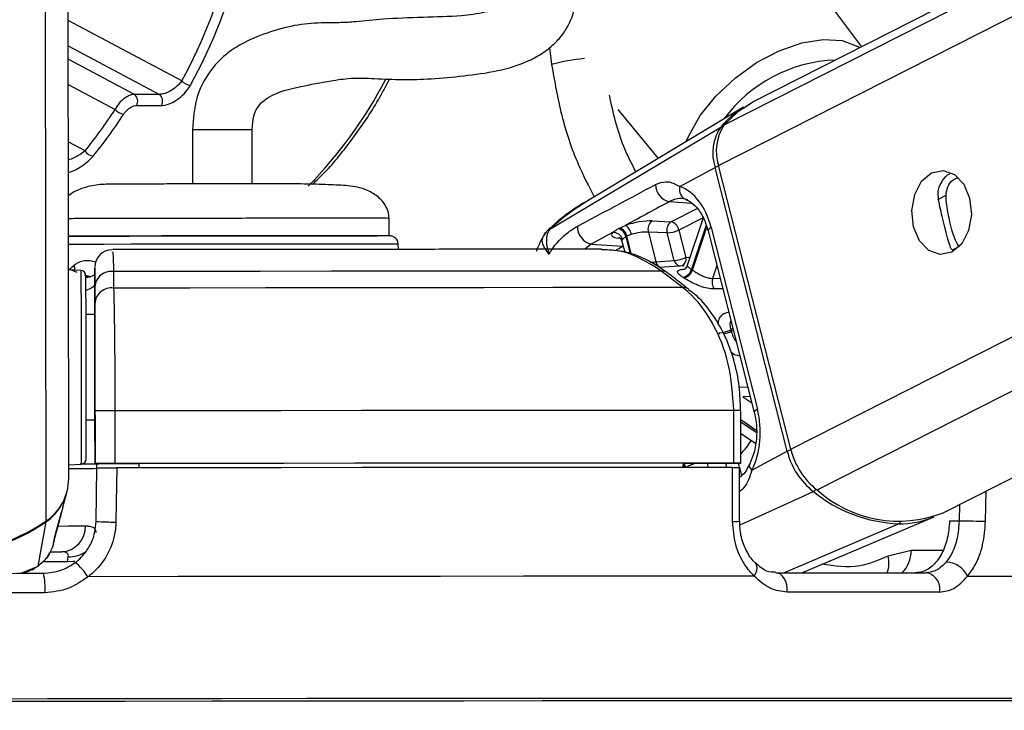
# Model space of a CAD drawing. Header units: millimetres. Extents: x 20 to 19939, y 40 to 15016.
# Tile 48 of 106: x 9518 to 9630, y 6032 to 6111. Entities that reach past the tile are written whole.
import ezdxf

# ---------------------------------------------------------------- set-up
doc = ezdxf.new("R2010")
doc.units = ezdxf.units.MM
doc.header["$LTSCALE"] = 2
doc.layers.add('COMPONENT_GEOMETRY', color=7, linetype='Continuous')
doc.styles.add('SLDTEXTSTYLE0', font='TXT', dxfattribs={"width": 0.75})
doc.dimstyles.new('SLDDIMSTYLE1', dxfattribs={"dimtxt": 100, "dimasz": 6.604, "dimexe": 0, "dimexo": 0.0625, "dimgap": 25, "dimtad": 0, "dimtih": 1, "dimtoh": 1, "dimdec": 0, "dimrnd": 1e-09, "dimzin": 12, "dimdsep": 46, "dimtxsty": 'SLDTEXTSTYLE0', "dimsah": 1, "dimcen": 0.09, "dimadec": 0, "dimazin": 3, "dimtfac": 1, "dimtdec": 0, "dimtofl": 0, "dimtmove": 0, "dimatfit": 3, "dimfxl": 1, "dimfrac": 2, "dimtolj": 1, "dimtzin": 12, "dimarcsym": 0})

# ---------------------------------------------------------------- blocks, each defined once
blk = doc.blocks.new('_D_4')
at = {"layer": 'COMPONENT_GEOMETRY', "color": 7}
for p, q in [((10095.94, 6224.41), (10095.94, 4129.76)), ((9895.88, 4109.45), (9865.41, 4109.45)), ((9865.41, 4109.45), (9865.41, 3950.7)), ((10296.01, 4109.45), (10326.48, 4109.45)), ((10326.48, 4109.45), (10326.48, 3950.7)), ((9865.41, 3950.7), (9895.88, 3950.7)), ((10326.48, 3950.7), (10296.01, 3950.7)), ((10095.94, 1706.44), (10095.94, 3801.08)), ((7098.83, 1706.44), (10102.29, 1706.44))]:
    blk.add_line(p, q, dxfattribs=at)
for points in [[(10095.94, 6224.41), (10094.93, 6217.81), (10096.96, 6217.81)], [(10095.94, 1706.44), (10096.96, 1713.04), (10094.93, 1713.04)]]:
    blk.add_solid(points, dxfattribs=at)
at = {"layer": 'COMPONENT_GEOMETRY', "color": 7, "char_height": 100, "attachment_point": 1, "style": 'SLDTEXTSTYLE0'}
for s, insert in [('7\'4.94"', (9895.88, 4079.61)), ('2259mm', (9823.17, 3929.99))]:
    blk.add_mtext(s, dxfattribs=dict(at, insert=insert))

msp = doc.modelspace()

# ---------------------------------------------------------------- linework, layer by layer
at = {"color": 8, "linetype": 'Continuous', "lineweight": 25}
for p, q in [((9597.69, 6094.17), (9854, 6224.41)), ((9598.33, 6098.8), (9845.52, 6224.41)), ((9605.9, 6061.84), (9925.83, 6224.41)), ((9608.9, 6057.21), (9937.94, 6224.41)), ((9521.11, 6053.68), (9520.91, 6199.77)), ((9536.54, 6103.82), (9523.6, 6110.71)), ((9523.61, 6107.81), (9534, 6102.29)), ((9578.41, 6107.62), (9578.67, 6105.7)), ((9531.17, 6102.29), (9523.61, 6106.31)), ((9523.61, 6103.42), (9528.96, 6100.57)), ((9525.53, 6095.86), (9523.62, 6096.87)), ((9622.66, 6090.32), (9623.59, 6090.79)), ((9592.08, 6090.07), (9594.6, 6089.9)), ((9592.26, 6087.77), (9595.26, 6089.29)), ((9595.92, 6088.23), (9593.17, 6086.83)), ((9578.51, 6086.95), (9578.46, 6086.94)), ((9596.27, 6087.38), (9594.59, 6082.35)), ((9594.71, 6082.27), (9596.34, 6087.17)), ((9586.48, 6085.89), (9586.27, 6085.91)), ((9587.13, 6086.05), (9587.63, 6084.08)), ((9587.78, 6084.03), (9587.25, 6086.11)), ((9583.19, 6085.23), (9582.47, 6084.64)), ((9586.78, 6084.99), (9586.81, 6085)), ((9586.82, 6084.98), (9586.78, 6084.99)), ((9624.31, 6084.56), (9625.07, 6084.95)), ((9597.49, 6082.79), (9597, 6081.32)), ((9526.02, 6081.48), (9525.52, 6081.66)), ((9597, 6081.32), (9597.86, 6081.34)), ((9599.32, 6075.59), (9599.08, 6075.46)), ((9599.13, 6075.29), (9599.37, 6075.41)), ((9600.04, 6068.93), (9601.01, 6068.96)), ((9601.29, 6067.85), (9600.44, 6067.82)), ((9600.44, 6067.82), (9601.47, 6067.13)), ((9601.98, 6064), (9600.21, 6065.18)), ((9600.21, 6064.97), (9601.98, 6063.79)), ((9596.38, 6060.27), (9596.5, 6059.78)), ((9598.62, 6059.78), (9598.5, 6060.27)), ((9599.92, 6060.28), (9600.04, 6059.79)), ((9600.05, 6059.76), (9600.29, 6058.82)), ((9600.13, 6053.22), (9608.49, 6057.02)), ((9628.09, 6053.61), (9628.17, 6057.1)), ((9625.13, 6055.56), (9625.08, 6053.67)), ((9605.1, 6047.78), (9618.19, 6053.35)), ((9623.23, 6050.32), (9619.61, 6050.31)), ((9523.55, 6049.02), (9520.75, 6049.02)), ((9518.27, 6047.71), (9520.18, 6048.54)), ((9519.51, 6048.19), (9520.18, 6048.54)), ((9610.39, 6033.46), (9609.62, 6033.46)), ((9611.59, 6033.46), (9610.39, 6033.46))]:
    msp.add_line(p, q, dxfattribs=at)
at = {"color": 7, "linetype": 'Continuous', "lineweight": 25}
for p, q in [((9843.62, 6224.41), (9601.53, 6101.39)), ((9623.27, 6054.61), (9957.42, 6224.41)), ((9523.67, 6058.5), (9523.46, 6214.93)), ((9613.99, 6107.72), (9599.32, 6127.31)), ((9534, 6102.29), (9531.17, 6102.29)), ((9531.39, 6101.02), (9534.22, 6101.02)), ((9600.54, 6100.82), (9583.1, 6090.36)), ((9586.21, 6100.57), (9590.79, 6094.98)), ((9537.77, 6098.28), (9537.78, 6092.08)), ((9544.58, 6092.14), (9544.57, 6098.29)), ((9578.46, 6086.94), (9597.93, 6098.56)), ((9593.28, 6091.79), (9597.29, 6093.95)), ((9605.51, 6061.63), (9597.29, 6093.95)), ((9605.9, 6061.84), (9597.69, 6094.17)), ((9560.16, 6086.16), (9560.16, 6088.16)), ((9595.92, 6088.22), (9594.11, 6082.79)), ((9586.41, 6087.05), (9587.1, 6087.36)), ((9590.12, 6087.86), (9592.26, 6087.77)), ((9596.85, 6087.11), (9602.11, 6066.41)), ((9585.6, 6086.54), (9583.19, 6085.23)), ((9587.74, 6086.31), (9587.25, 6086.11)), ((9589.69, 6086.58), (9590.55, 6083.2)), ((9591.84, 6086.49), (9589.69, 6086.58)), ((9592.63, 6083.37), (9591.84, 6086.49)), ((9593.17, 6086.83), (9593.97, 6083.7)), ((9596.49, 6086.75), (9601.75, 6066.04)), ((9561.24, 6084.62), (9561.21, 6085.21)), ((9583.19, 6085.23), (9586.78, 6084.99)), ((9586.67, 6085.56), (9586.99, 6084.3)), ((9524.64, 6081.97), (9523.61, 6082.41)), ((9526.64, 6082.37), (9526.64, 6080.76)), ((9590.55, 6083.2), (9592.63, 6083.37)), ((9593.75, 6082.75), (9590.91, 6082.54)), ((9525.07, 6082.22), (9523.64, 6082.29)), ((9526.14, 6081.51), (9525.63, 6081.66)), ((9525.64, 6081.51), (9526.14, 6081.51)), ((9528.78, 6082.1), (9528.78, 6080.21)), ((9593.62, 6080.26), (9591.16, 6082.15)), ((9526.64, 6080.76), (9526.65, 6077.19)), ((9526.64, 6078.46), (9526.64, 6080.35)), ((9526.65, 6077.19), (9525.65, 6077.19)), ((9526.65, 6077.19), (9526.65, 6077.19)), ((9526.65, 6071.31), (9526.67, 6060.2)), ((9526.67, 6060.22), (9526.66, 6066.22)), ((9528.93, 6066.22), (9528.94, 6060.22)), ((9599.43, 6060.28), (9599.42, 6066.28)), ((9600.22, 6060.28), (9600.21, 6066.28)), ((9525.66, 6065.19), (9526.66, 6065.19)), ((9526.67, 6060.18), (9526.66, 6065.19)), ((9526.66, 6065.19), (9526.67, 6060.17)), ((9600.21, 6063.66), (9601.89, 6062.54)), ((9601.49, 6059.47), (9605.51, 6061.63)), ((9523.67, 6060.08), (9525.1, 6060.16)), ((9526.67, 6060.22), (9526.67, 6060.2)), ((9526.67, 6060.2), (9531.67, 6060.21)), ((9526.89, 6060.19), (9526.67, 6060.18)), ((9526.67, 6060.18), (9526.67, 6060.17)), ((9526.88, 6059.7), (9526.89, 6060.2)), ((9531.67, 6060.22), (9531.67, 6060.21)), ((9531.67, 6060.22), (9531.67, 6059.73)), ((9531.67, 6060.21), (9531.67, 6059.73)), ((9593.64, 6060.27), (9593.63, 6059.78)), ((9593.64, 6060.26), (9599.63, 6060.28)), ((9526.78, 6053.61), (9526.88, 6059.72)), ((9594.83, 6059.77), (9593.63, 6059.77)), ((9600.07, 6053.64), (9600.05, 6059.78)), ((9523.01, 6055.24), (9523.45, 6056.92)), ((9522.07, 6051.75), (9522.85, 6054.66)), ((9523.01, 6055.24), (9522.82, 6054.56)), ((9520.18, 6048.54), (9521.09, 6053.58)), ((9607.16, 6047.78), (9622.22, 6054.14)), ((9625.08, 6053.67), (9623.99, 6053.67)), ((9521.93, 6051.09), (9522.03, 6051.47)), ((9522.01, 6051.57), (9522.07, 6051.75)), ((9522.09, 6051.82), (9522.11, 6051.87)), ((9521.53, 6050.16), (9522.87, 6050.16)), ((9619.61, 6050.31), (9616.98, 6049.67)), ((9523.55, 6049.02), (9523.62, 6049.61)), ((9518.47, 6047.69), (9519.52, 6048.16)), ((9519.54, 6048.12), (9519.91, 6048.4))]:
    msp.add_line(p, q, dxfattribs=at)
at = {"color": 8, "linetype": 'Continuous', "lineweight": 25, "flags": 128}
for points in [[(9594, 6096.9), (9594.28, 6097.56), (9595.59, 6099.86), (9597.38, 6102.09), (9599.56, 6104.14), (9602, 6105.9), (9604.58, 6107.26), (9607.17, 6108.16), (9609.61, 6108.55), (9611.77, 6108.41), (9613.55, 6107.74), (9613.76, 6107.61)], [(9537.77, 6098.28), (9537.79, 6098.28), (9538.19, 6098.28), (9539.04, 6098.29), (9540.22, 6098.29), (9541.54, 6098.29), (9542.81, 6098.29), (9543.82, 6098.29), (9544.44, 6098.29), (9544.55, 6098.29)], [(9596.85, 6087.11), (9596.69, 6087.01), (9596.57, 6086.92), (9596.5, 6086.83), (9596.49, 6086.76), (9596.49, 6086.75)], [(9555.34, 6085.22), (9552.4, 6085.22), (9549.06, 6085.22), (9545.42, 6085.22), (9541.64, 6085.21), (9537.84, 6085.21), (9534.16, 6085.2), (9530.73, 6085.2), (9527.68, 6085.19), (9525.11, 6085.18), (9523.6, 6085.18)], [(9561.21, 6085.21), (9561.21, 6085.21), (9560.75, 6085.22), (9559.59, 6085.22), (9557.77, 6085.22), (9555.34, 6085.22)], [(9586.07, 6084.58), (9586.33, 6084.74), (9586.78, 6084.99)], [(9593.97, 6083.7), (9594.29, 6083.74), (9594.44, 6083.75)], [(9524.37, 6082.26), (9524.37, 6082.3), (9524.34, 6082.86)], [(9525.07, 6082.22), (9525.07, 6082.2), (9525.07, 6081.67), (9525.07, 6080.43), (9525.08, 6078.56), (9525.08, 6076.18), (9525.08, 6073.46)], [(9525.08, 6073.46), (9525.09, 6070.59), (9525.09, 6067.76), (9525.09, 6065.17), (9525.1, 6062.98), (9525.1, 6061.35), (9525.1, 6060.4), (9525.1, 6060.16)], [(9602.11, 6066.41), (9601.95, 6066.31), (9601.83, 6066.22), (9601.76, 6066.13), (9601.75, 6066.05), (9601.75, 6066.04)], [(9601.49, 6059.47), (9601.35, 6059.65), (9601.26, 6059.82), (9601.21, 6059.98), (9601.22, 6060.13), (9601.24, 6060.2)], [(9521.07, 6053.65), (9521.08, 6053.61), (9521.09, 6053.58)], [(9522.49, 6053.1), (9523.58, 6053.11), (9524.69, 6053.11), (9525.57, 6053.11)], [(9524.38, 6049.07), (9524.16, 6049.04), (9523.55, 6049.02)], [(9601.75, 6047.38), (9601.92, 6047.71), (9602.03, 6048.02), (9602.08, 6048.31), (9602.06, 6048.56), (9601.97, 6048.77), (9601.9, 6048.85)]]:
    msp.add_lwpolyline(points, dxfattribs=at)
at = {"color": 7, "linetype": 'Continuous', "lineweight": 25, "flags": 128}
for points in [[(9598.33, 6098.8), (9599.94, 6100.38), (9601.53, 6101.39)], [(9621.94, 6093.34), (9623.25, 6093.62), (9624.54, 6093.17), (9625.6, 6092.05), (9626.28, 6090.45), (9626.48, 6088.6), (9626.16, 6086.78), (9625.37, 6085.27), (9624.24, 6084.31), (9622.93, 6084.03), (9621.64, 6084.48), (9620.58, 6085.6), (9619.9, 6087.2), (9619.7, 6089.05), (9620.02, 6090.87), (9620.81, 6092.38), (9621.94, 6093.34)], [(9537.15, 6092.13), (9537.22, 6092.13), (9537.76, 6092.13)], [(9544.56, 6092.14), (9545.06, 6092.14), (9545.15, 6092.14)], [(9586.29, 6086.99), (9586.32, 6087), (9586.41, 6087.05)], [(9523.6, 6086.12), (9525.32, 6086.13), (9527.69, 6086.13), (9530.58, 6086.14), (9533.87, 6086.15), (9537.44, 6086.15), (9541.16, 6086.16), (9544.88, 6086.16), (9548.45, 6086.17), (9551.75, 6086.17), (9554.63, 6086.17)], [(9525.57, 6086.13), (9523.75, 6086.12), (9523.6, 6086.12)], [(9560.16, 6086.16), (9559.86, 6086.16), (9558.85, 6086.17), (9557.16, 6086.17), (9554.85, 6086.17), (9552.02, 6086.17), (9548.77, 6086.17), (9545.22, 6086.16), (9541.53, 6086.16), (9537.81, 6086.15), (9534.23, 6086.15), (9530.91, 6086.14), (9527.99, 6086.13), (9525.57, 6086.13)], [(9554.63, 6086.17), (9557, 6086.17), (9558.76, 6086.17), (9558.84, 6086.17)], [(9587.25, 6086.11), (9587.16, 6086.07), (9587.13, 6086.05)], [(9525.65, 6073.34), (9525.65, 6075.91), (9525.65, 6078.16), (9525.64, 6079.93), (9525.64, 6081.11), (9525.64, 6081.61), (9525.64, 6081.62)], [(9591.16, 6082.15), (9584.17, 6082.15), (9576.89, 6082.15), (9569.35, 6082.14), (9561.57, 6082.14), (9553.6, 6082.13), (9545.46, 6082.12), (9537.17, 6082.11), (9528.78, 6082.1)], [(9593.62, 6080.26), (9586.36, 6080.26), (9578.8, 6080.26), (9570.97, 6080.25), (9562.89, 6080.24), (9554.6, 6080.24), (9546.13, 6080.23), (9537.51, 6080.22), (9528.78, 6080.21)], [(9525.65, 6077.19), (9525.65, 6077.52), (9525.65, 6077.79)], [(9526.65, 6077.19), (9526.65, 6077.08), (9526.65, 6076.75), (9526.65, 6076.21), (9526.65, 6075.48), (9526.65, 6074.59), (9526.65, 6073.57), (9526.65, 6072.46), (9526.65, 6071.31)], [(9525.67, 6060.76), (9525.67, 6060.98), (9525.67, 6061.89), (9525.67, 6063.43), (9525.66, 6065.49), (9525.66, 6067.95), (9525.66, 6070.63), (9525.65, 6073.34)], [(9599.42, 6066.28), (9591.56, 6066.28), (9583.36, 6066.27), (9574.85, 6066.27), (9566.06, 6066.26), (9557.04, 6066.25), (9547.82, 6066.24), (9538.44, 6066.23), (9528.93, 6066.22)], [(9525.66, 6064.59), (9525.66, 6064.73), (9525.66, 6065.19)], [(9527.1, 6060.16), (9526.37, 6060.16), (9524.97, 6060.15)], [(9599.43, 6060.28), (9591.57, 6060.28), (9583.37, 6060.27), (9574.86, 6060.27), (9566.07, 6060.26), (9557.05, 6060.25), (9547.83, 6060.24), (9538.45, 6060.23), (9528.94, 6060.22)], [(9593.64, 6060.27), (9586.64, 6060.27), (9579.38, 6060.26), (9571.88, 6060.26), (9564.16, 6060.25), (9556.25, 6060.25), (9548.18, 6060.24), (9539.98, 6060.23), (9531.67, 6060.22)], [(9599.63, 6060.28), (9599.9, 6060.28), (9600.09, 6060.28), (9600.2, 6060.28), (9600.21, 6060.28), (9600.14, 6060.28), (9599.98, 6060.28), (9599.74, 6060.28), (9599.43, 6060.28)], [(9529.15, 6059.72), (9529.09, 6055.73), (9529.05, 6053.55)], [(9599.26, 6059.78), (9591.44, 6059.78), (9583.27, 6059.77), (9574.81, 6059.77), (9566.07, 6059.76), (9557.1, 6059.75), (9547.93, 6059.74), (9538.6, 6059.74), (9529.15, 6059.72)], [(9599.28, 6053.61), (9599.27, 6057.6), (9599.26, 6059.78)], [(9628.09, 6053.61), (9627.8, 6053.61), (9627.45, 6053.62), (9627.05, 6053.63), (9626.63, 6053.64), (9626.21, 6053.65), (9625.8, 6053.66), (9625.42, 6053.66), (9625.08, 6053.67)], [(9496.58, 6047.68), (9499.6, 6047.68), (9502.63, 6047.69), (9505.66, 6047.69), (9508.69, 6047.7), (9511.72, 6047.7), (9514.74, 6047.7), (9517.77, 6047.71), (9520.79, 6047.71)], [(9605.49, 6045.56), (9605.49, 6045.98), (9605.44, 6046.39), (9605.33, 6046.78), (9605.17, 6047.12), (9604.96, 6047.4), (9604.73, 6047.6), (9604.47, 6047.73), (9604.2, 6047.78)], [(9604.2, 6047.78), (9606.49, 6047.78), (9608.74, 6047.78), (9610.95, 6047.78), (9613.11, 6047.78), (9615.23, 6047.78), (9617.31, 6047.78), (9619.34, 6047.78), (9621.32, 6047.78)], [(9601.75, 6047.38), (9593.39, 6047.38), (9584.61, 6047.37), (9575.47, 6047.37), (9566.01, 6047.36), (9556.27, 6047.35), (9546.3, 6047.34), (9536.15, 6047.33), (9525.87, 6047.32)], [(9626.05, 6047.38), (9632.22, 6047.38), (9637.8, 6047.37), (9642.76, 6047.37), (9647.07, 6047.36), (9650.71, 6047.35), (9653.67, 6047.34), (9655.93, 6047.33), (9657.48, 6047.32)], [(9520.96, 6045.5), (9517.89, 6045.49), (9514.83, 6045.49), (9511.76, 6045.49), (9508.69, 6045.48), (9505.62, 6045.48), (9502.55, 6045.47), (9499.48, 6045.47), (9496.42, 6045.46)], [(9622.84, 6045.56), (9620.83, 6045.56), (9618.77, 6045.56), (9616.67, 6045.57), (9614.52, 6045.57), (9612.33, 6045.57), (9610.09, 6045.56), (9607.81, 6045.56), (9605.49, 6045.56)], [(9609.9, 6033.17), (9602.51, 6033.17), (9594.65, 6033.17), (9586.36, 6033.16), (9577.69, 6033.16), (9568.68, 6033.15), (9559.36, 6033.15), (9549.79, 6033.14), (9540.02, 6033.13), (9530.09, 6033.12), (9520.06, 6033.1), (9509.97, 6033.09)], [(9609.77, 6033.17), (9602.39, 6033.17), (9594.54, 6033.17), (9586.27, 6033.16), (9577.61, 6033.16), (9568.6, 6033.15), (9559.3, 6033.14), (9549.74, 6033.14), (9539.98, 6033.13), (9530.07, 6033.12), (9520.05, 6033.1), (9509.97, 6033.09)], [(9609.62, 6033.46), (9603.05, 6033.46), (9595.25, 6033.45), (9587.03, 6033.45), (9578.42, 6033.45), (9569.48, 6033.44), (9560.24, 6033.43), (9550.75, 6033.43), (9541.06, 6033.42), (9531.2, 6033.41), (9521.24, 6033.39), (9511.22, 6033.38)], [(9650.83, 6033.07), (9651.36, 6033.08), (9651.63, 6033.09), (9651.18, 6033.1), (9650.03, 6033.12), (9648.17, 6033.13), (9645.61, 6033.14), (9642.38, 6033.14), (9638.48, 6033.15), (9633.93, 6033.16), (9628.76, 6033.16), (9622.99, 6033.17), (9616.65, 6033.17), (9609.77, 6033.17)], [(9650.83, 6033.07), (9651.54, 6033.08), (9651.81, 6033.09), (9651.36, 6033.1), (9650.21, 6033.12), (9648.34, 6033.13), (9645.79, 6033.14), (9642.55, 6033.15), (9638.64, 6033.15), (9634.09, 6033.16), (9628.91, 6033.16), (9623.13, 6033.17), (9616.78, 6033.17), (9609.9, 6033.17)], [(9651.13, 6033.35), (9651.44, 6033.35), (9652.32, 6033.37), (9652.49, 6033.38), (9651.97, 6033.39), (9650.74, 6033.41), (9648.83, 6033.42), (9646.23, 6033.43), (9642.96, 6033.43), (9639.04, 6033.44), (9634.48, 6033.45), (9629.31, 6033.45), (9623.56, 6033.45), (9617.24, 6033.46), (9611.59, 6033.46)]]:
    msp.add_lwpolyline(points, dxfattribs=at)
at = {"color": 8, "linetype": 'Continuous', "lineweight": 25}
for centre, radius, start, end in [((9584.65, 6082.62), 23.85, 95.405, 104.5213), ((9611.56, 6089.76), 16.44, 92.0306, 143.7569), ((9514.74, 6127.35), 50.72, 315.5708, 332.5253), ((9598.14, 6098.18), 0.431, 83.6365, 119.0785), ((9598.15, 6092.23), 1.93, 103.4895, 116.5897), ((9593.1, 6083.53), 0.885, 295.4116, 11.299), ((9591.4, 6083.38), 0.874, 191.5412, 250.64), ((9593.48, 6083.54), 0.864, 191.374, 252.5641), ((9593.73, 6079.38), 0.894, 52.2075, 97.1612), ((9597.61, 6078.58), 3.63, 280.2162, 294.8034), ((9599.69, 5976.68), 89.6, 89.6662, 90.1711), ((9592.13, 6068.74), 11, 317.2869, 327.6274), ((9606.37, 6059.9), 1.93, 103.4831, 116.5894), ((9592.39, 6059.33), 1.49, 17.2115, 32.2872), ((9592.51, 6059.38), 1.49, 14.774, 36.4977), ((9608.04, 6057.88), 0.966, 297.2187, 321.7796), ((9599.46, 6058.24), 4.64, 267.8045, 277.6029), ((9618, 6053.76), 0.448, 294.9905, 330.3959), ((9523.78, 6052.74), 3.14, 267.1193, 306.1887), ((9616.32, 6050.18), 3.29, 313.1207, 2.2314), ((9614.12, 6048.87), 2.97, 338.4816, 15.6236)]:
    msp.add_arc(centre, radius, start, end, dxfattribs=at)
at = {"color": 7, "linetype": 'Continuous', "lineweight": 25}
for centre, radius, start, end in [((9537.69, 6104.91), 1.58, 223.6923, 264.9039), ((9530.58, 6101.53), 0.957, 327.8274, 52.4335), ((9533.41, 6101.53), 0.957, 327.8274, 52.4335), ((9530.08, 6101.48), 1.44, 218.8446, 264.1402), ((9605.75, 6092.18), 10.09, 121.0956, 140.7853), ((9602.3, 6095.61), 5.28, 145.9774, 198.2732), ((9602.73, 6095.83), 5.31, 145.9774, 198.2732), ((9526.61, 6096.52), 1.27, 211.3919, 262.915), ((9592.45, 6091.97), 1.94, 178.664, 259.1503), ((9594.42, 6091.43), 1.2, 162.5548, 256.3279), ((9583.56, 6087.14), 1.94, 175.9793, 259.1336), ((9585.93, 6085.81), 1.23, 11.2423, 72.7936), ((9586.05, 6085.88), 1.23, 11.2196, 72.9929), ((9586.18, 6086.08), 1.58, 8.2174, 54.1648), ((9590.85, 6086.91), 1.21, 127.6252, 195.5108), ((9593, 6086.82), 1.21, 127.6252, 195.5108), ((9592, 6086.61), 1.19, 10.6596, 77.4241), ((9585.7, 6085.48), 1.07, 15.0517, 95.3453), ((9591.65, 6090.04), 3.55, 273.0146, 295.3833), ((9528.64, 6082.59), 2, 91.4848, 180.1281), ((9592.45, 6086.91), 3.55, 273.0146, 295.3833), ((9593.37, 6082.68), 1.27, 281.7018, 344.637), ((9590.29, 6075.77), 7.86, 55.7998, 56.8292), ((9525.04, 6081.62), 0.6, 0.077, 87.077), ((9528.55, 6080.21), 1.91, 82.9359, 175.7744), ((9591.28, 6081.26), 0.898, 53.6744, 97.2331), ((9589.68, 6075.4), 7.22, 55.7998, 56.8292), ((9593.48, 6082.63), 1.28, 281.5455, 343.8245), ((9598.3, 6080.91), 1.36, 162.6032, 215.965), ((9528.55, 6078.32), 1.91, 83.0221, 175.7783), ((9597.56, 6078.59), 3.48, 273.0863, 295.9172), ((9583.67, 6071.46), 14.55, 13.9334, 14.5785), ((9583.75, 6071.48), 15.84, 13.9334, 14.5785), ((9528.9, 5626.5), 439.72, 89.9964, 90.2922), ((9613.72, 6063.67), 8.47, 193.9798, 231.7829), ((9614.17, 6063.9), 8.52, 193.9798, 231.7829), ((9525.07, 6060.76), 0.6, 273.077, 0.077), ((9524.99, 6200.47), 140.3, 270.0599, 270.6846), ((9528.91, 5620.5), 439.72, 89.9964, 90.2922), ((9523.45, 6438.95), 379.29, 270.029, 270.5187), ((9517.83, 6058.51), 5.84, 304.0939, 359.8843), ((9618.89, 6069.89), 16.55, 231.0491, 267.5741), ((9618.19, 6067.56), 13.91, 228.1157, 291.4364), ((9517.77, 6058.44), 5.88, 304.2784, 330.8766), ((9508.65, 6071.97), 22.13, 235.9097, 304.2443), ((9508.67, 6071.79), 22.05, 270.0269, 304.2735), ((9529.12, 6096.22), 42.67, 266.8581, 269.9096), ((9618.27, 6063.63), 10.28, 269.5857, 292.6425), ((9522.72, 6053.01), 2.85, 273.1206, 1.9955), ((9520.04, 6043.59), 6.92, 32.641, 50.6928), ((9623.51, 6046.21), 2.79, 24.7146, 87.7337), ((9513.88, 6046.08), 7.1, 355.2937, 13.2798), ((9621.01, 6045.94), 1.87, 348.4917, 80.4578)]:
    msp.add_arc(centre, radius, start, end, dxfattribs=at)
for centre, major_axis, ratio, start_param, end_param in [((9504.97, 6137.51), (-0.48, 55.2), 0.718681, 4.049716, 4.665426), ((9505.53, 6137.51), (-0.48, 56), 0.718516, 4.04981, 4.66552), ((9499.32, 6137.51), (-0.48, 55.2), 0.718681, 3.851206, 3.973159), ((9499.87, 6137.51), (-0.48, 56), 0.718516, 3.8513, 3.973253), ((9592.21, 6084.61), (-0.17, 7.38), 0.672041, 5.041986, 6.032652), ((9588.36, 6086.91), (2.74, 0.59), 0.275805, 0.81783, 1.987524), ((9588.24, 6086.85), (2.74, 0.59), 0.275805, 2.80373, 3.854703), ((9588.56, 6085.97), (1.77, 0.34), 0.295802, 0.825008, 1.994702), ((9597.47, 6063.91), (-0.17, 7.38), 0.672041, 4.051321, 5.041986)]:
    msp.add_ellipse(centre, major_axis=major_axis, ratio=ratio, start_param=start_param, end_param=end_param, dxfattribs=at)
at = {"color": 8, "linetype": 'Continuous', "lineweight": 25}
msp.add_ellipse((9588.44, 6085.91), major_axis=(1.77, 0.34), ratio=0.295802, start_param=2.810908, end_param=3.159182, dxfattribs=at)
at = {"color": 7, "linetype": 'Continuous', "lineweight": 25}
for points, knots in [([(9544.57, 6098.29), (9544.6, 6098.81), (9544.64, 6099.72), (9545.28, 6101.12), (9547.01, 6102.5), (9549.81, 6103.15), (9553.04, 6103.76), (9555.88, 6104.2), (9558.75, 6104.08), (9561.78, 6103.93), (9565.02, 6104.03), (9568.55, 6104.37), (9572.43, 6104.87), (9575.51, 6105.77), (9577.72, 6106.98), (9579.1, 6108.11), (9580.14, 6109.36), (9581.21, 6111.3), (9581.79, 6114.34), (9581.04, 6118.62), (9578.84, 6123.64), (9576.56, 6127.1), (9575.27, 6129.06)], [0, 0, 0, 0, 0.022114, 0.038898, 0.072368, 0.146112, 0.207471, 0.244247, 0.286127, 0.338205, 0.395148, 0.456563, 0.515372, 0.570689, 0.597552, 0.623298, 0.646213, 0.667452, 0.719434, 0.785484, 0.878679, 1, 1, 1, 1]), ([(9570, 6124.66), (9570.75, 6123.55), (9572.2, 6121.43), (9573.78, 6118.36), (9574.62, 6116), (9574.82, 6114.49), (9574.72, 6113.66), (9574.53, 6113.26), (9574.32, 6113), (9574.07, 6112.78), (9573.7, 6112.54), (9572.71, 6112.03), (9570.89, 6111.55), (9567.94, 6111.14), (9563.89, 6111.08), (9559.68, 6110.9), (9556.73, 6110.57), (9554.51, 6110.43), (9552.18, 6110.47), (9549.36, 6110.21), (9546.22, 6109.33), (9543.59, 6108.25), (9541.38, 6106.76), (9539.53, 6104.81), (9538.03, 6101.85), (9537.86, 6099.49), (9537.77, 6098.28)], [0, 0, 0, 0, 0.081486, 0.156453, 0.209812, 0.236252, 0.25203, 0.260861, 0.264637, 0.269364, 0.275859, 0.284673, 0.321191, 0.366568, 0.438207, 0.515031, 0.575326, 0.614341, 0.653061, 0.706238, 0.760366, 0.814827, 0.849626, 0.893233, 0.94525, 1, 1, 1, 1]), ([(9536.54, 6103.82), (9536.44, 6103.68), (9536.2, 6103.37), (9535.69, 6102.93), (9535.1, 6102.57), (9534.5, 6102.33), (9534.16, 6102.3), (9534, 6102.29)], [0, 0, 0, 0, 0.174874, 0.396366, 0.604299, 0.803217, 1, 1, 1, 1]), ([(9551.45, 6092.05), (9551.91, 6092.49), (9553.55, 6094.04), (9556.07, 6097.26), (9558.55, 6100.83), (9559.79, 6103.23), (9560.2, 6104.03)], [0, 0, 0, 0, 0.135102, 0.481518, 0.828583, 1, 1, 1, 1]), ([(9534.22, 6101.02), (9534.45, 6101.04), (9534.91, 6101.09), (9535.7, 6101.45), (9536.48, 6102), (9537.13, 6102.66), (9537.42, 6103.13), (9537.55, 6103.34)], [0, 0, 0, 0, 0.199752, 0.399876, 0.607041, 0.826549, 1, 1, 1, 1]), ([(9531.17, 6102.29), (9531.01, 6102.27), (9530.69, 6102.23), (9530.16, 6101.96), (9529.65, 6101.56), (9529.23, 6101.07), (9529.04, 6100.73), (9528.96, 6100.57)], [0, 0, 0, 0, 0.20315, 0.40434, 0.608443, 0.821733, 1, 1, 1, 1]), ([(9529.93, 6100.04), (9530, 6100.13), (9530.14, 6100.33), (9530.43, 6100.6), (9530.76, 6100.83), (9531.1, 6100.99), (9531.3, 6101.01), (9531.39, 6101.02)], [0, 0, 0, 0, 0.18302, 0.400043, 0.604373, 0.802384, 1, 1, 1, 1]), ([(9622.74, 6090.23), (9622.71, 6090.64), (9622.64, 6091.45), (9623.18, 6092.5), (9623.67, 6093.12), (9624.02, 6093.24), (9624.02, 6093.24)], [0, 0, 0, 0, 0.329189, 0.657878, 0.996431, 1, 1, 1, 1]), ([(9623.59, 6090.79), (9623.63, 6091.12), (9623.72, 6091.77), (9624.24, 6092.49), (9624.72, 6092.7), (9624.91, 6092.78)], [0, 0, 0, 0, 0.375657, 0.750827, 1, 1, 1, 1]), ([(9560.16, 6088.16), (9560.13, 6088.43), (9560.08, 6088.97), (9559.72, 6089.7), (9559.23, 6090.32), (9558.44, 6090.98), (9557.36, 6091.51), (9555.88, 6091.88), (9554.33, 6091.95), (9551.63, 6092.06), (9548.81, 6092.09), (9545.91, 6092.09), (9542.89, 6092.09), (9539.84, 6092.08), (9536.88, 6092.08), (9534.1, 6092.07), (9531.59, 6092.06), (9529.4, 6092.05), (9527.96, 6092.04), (9526.78, 6092.01), (9525.12, 6091.57), (9524.13, 6091.14), (9523.66, 6090.73), (9523.6, 6090.68)], [0, 0, 0, 0, 0.016089, 0.032677, 0.050009, 0.067955, 0.104864, 0.143895, 0.226851, 0.301893, 0.370054, 0.43319, 0.494797, 0.555579, 0.615531, 0.675301, 0.736922, 0.800641, 0.866564, 0.928437, 0.959957, 0.994383, 1, 1, 1, 1]), ([(9581.63, 6087.27), (9583.13, 6088.07), (9586.08, 6089.65), (9589.05, 6091.23), (9590.51, 6092.02)], [0, 0, 0, 0, 0.506743, 1, 1, 1, 1]), ([(9590.51, 6092.02), (9590.91, 6092.17), (9591.43, 6092.37), (9592.33, 6092.29), (9592.87, 6092.01), (9593.28, 6091.79)], [0, 0, 0, 0, 0.417867, 0.554004, 1, 1, 1, 1]), ([(9583.1, 6090.36), (9582.3, 6089.85), (9580.67, 6088.83), (9579.21, 6087.58), (9578.46, 6086.94)], [0, 0, 0, 0, 0.489568, 1, 1, 1, 1]), ([(9582.93, 6090.26), (9582.85, 6090.21), (9581.44, 6089.46), (9579.92, 6088.36), (9578.65, 6087.16), (9578.47, 6086.99)], [0, 0, 0, 0, 0.046477, 0.870439, 1, 1, 1, 1]), ([(9594.14, 6090.27), (9593.84, 6090.35), (9593.14, 6090.54), (9592.47, 6090.24), (9592.08, 6090.07)], [0, 0, 0, 0, 0.4297736, 1, 1, 1, 1]), ([(9593.93, 6090.31), (9594.07, 6090.25), (9594.49, 6090.08), (9595.27, 6089.4), (9596.04, 6088.2), (9596.35, 6087.18), (9596.49, 6086.75)], [0, 0, 0, 0, 0.151549, 0.446649, 0.762748, 1, 1, 1, 1]), ([(9624.11, 6084.82), (9624.03, 6085.08), (9623.85, 6085.61), (9623.53, 6086.79), (9623.22, 6088.05), (9622.95, 6089.22), (9622.81, 6089.9), (9622.74, 6090.23)], [0, 0, 0, 0, 0.222076, 0.445772, 0.640142, 0.821651, 1, 1, 1, 1]), ([(9625.07, 6084.95), (9624.94, 6085.16), (9624.68, 6085.55), (9624.34, 6086.56), (9624.03, 6087.69), (9623.79, 6088.87), (9623.62, 6089.92), (9623.6, 6090.52), (9623.59, 6090.79)], [0, 0, 0, 0, 0.204636, 0.376335, 0.548834, 0.703363, 0.864285, 1, 1, 1, 1]), ([(9592.08, 6090.07), (9590.49, 6089.2), (9588.83, 6088.3), (9587.17, 6087.4), (9587.1, 6087.36)], [0, 0, 0, 0, 0.961066, 1, 1, 1, 1]), ([(9578.45, 6087.02), (9578.39, 6086.97), (9578.26, 6086.85), (9578.09, 6086.63), (9577.95, 6086.44), (9577.83, 6086.28), (9577.76, 6086.16), (9577.71, 6086.1), (9577.69, 6086.06), (9577.68, 6086.04), (9577.68, 6086.04), (9577.67, 6086.03), (9577.67, 6086.03), (9577.67, 6086.03), (9577.67, 6086.03), (9577.67, 6086.03), (9577.67, 6086.03), (9577.67, 6086.03)], [0, 0, 0, 0, 0.21112, 0.448468, 0.620126, 0.788973, 0.892849, 0.946747, 0.973542, 0.986799, 0.993378, 0.997097, 0.998909, 0.99956, 0.999803, 0.999906, 1, 1, 1, 1]), ([(9578.46, 6086.94), (9578.35, 6086.75), (9578.12, 6086.36), (9578.04, 6085.61), (9578.14, 6084.85), (9578.32, 6084.35), (9578.4, 6084.13)], [0, 0, 0, 0, 0.261822, 0.541742, 0.790389, 1, 1, 1, 1]), ([(9578.4, 6084.12), (9578.47, 6084.24), (9579.07, 6085.22), (9580.21, 6086.42), (9581.28, 6087.06), (9581.63, 6087.27)], [0, 0, 0, 0, 0.082284, 0.700826, 1, 1, 1, 1]), ([(9585.6, 6086.54), (9585.65, 6086.58), (9585.83, 6086.73), (9586.1, 6086.88), (9586.29, 6086.99)], [0, 0, 0, 0, 0.27439, 1, 1, 1, 1]), ([(9561.19, 6085.27), (9561.18, 6085.36), (9561.16, 6085.55), (9561.01, 6085.78), (9560.83, 6085.95), (9560.66, 6086.06), (9560.51, 6086.12), (9560.4, 6086.14), (9560.34, 6086.15), (9560.3, 6086.16), (9560.26, 6086.16), (9560.22, 6086.16), (9560.12, 6086.16), (9559.79, 6086.17), (9559.08, 6086.17), (9558.77, 6086.17)], [0, 0, 0, 0, 0.031824, 0.066302, 0.095079, 0.119353, 0.139051, 0.152864, 0.161566, 0.17032, 0.183894, 0.213452, 0.320439, 0.712254, 1, 1, 1, 1]), ([(9577.95, 6086.54), (9577.61, 6085.95), (9577.23, 6085.26), (9576.95, 6084.5), (9576.91, 6084.39)], [0, 0, 0, 0, 0.861349, 1, 1, 1, 1]), ([(9586.35, 6086), (9586.35, 6086), (9586.33, 6086.01), (9586.43, 6085.95), (9586.6, 6085.79), (9586.64, 6085.62), (9586.65, 6085.55)], [0, 0, 0, 0, 0.095114, 0.394562, 0.775195, 1, 1, 1, 1]), ([(9587.13, 6086.05), (9587.01, 6085.98), (9586.84, 6085.88), (9586.76, 6085.78), (9586.73, 6085.75)], [0, 0, 0, 0, 0.718824, 1, 1, 1, 1]), ([(9584.36, 6084.64), (9583.53, 6084.64), (9580.27, 6084.63), (9574.31, 6084.63), (9566.4, 6084.63), (9558.2, 6084.62), (9549.75, 6084.61), (9541.1, 6084.61), (9534.04, 6084.6), (9529.85, 6084.59), (9528.64, 6084.59)], [0, 0, 0, 0, 0.050579, 0.198705, 0.346847, 0.494983, 0.643115, 0.791244, 0.93937, 1, 1, 1, 1]), ([(9591.81, 6081.98), (9591.02, 6082.52), (9589.43, 6083.59), (9586.9, 6084.48), (9585.19, 6084.56), (9584.39, 6084.6)], [0, 0, 0, 0, 0.346059, 0.69386, 1, 1, 1, 1]), ([(9624.31, 6084.56), (9624.26, 6084.6), (9624.16, 6084.67), (9624.13, 6084.77), (9624.11, 6084.82)], [0, 0, 0, 0, 0.572681, 1, 1, 1, 1]), ([(9526.64, 6080.35), (9526.64, 6081.15), (9526.64, 6082.79), (9526.64, 6082.51), (9526.64, 6082.37)], [0, 0, 0, 0, 0.484204, 1, 1, 1, 1]), ([(9593.63, 6081.44), (9593.53, 6081.51), (9593.26, 6081.69), (9593, 6081.95), (9592.98, 6082.16), (9593.23, 6082.31), (9593.61, 6082.36), (9593.81, 6082.38)], [0, 0, 0, 0, 0.116734, 0.333017, 0.551924, 0.773865, 1, 1, 1, 1]), ([(9594.1, 6082.79), (9594.06, 6082.69), (9593.98, 6082.5), (9593.79, 6082.35), (9593.7, 6082.32), (9593.71, 6082.32), (9593.71, 6082.32)], [0, 0, 0, 0, 0.334746, 0.649102, 0.895366, 1, 1, 1, 1]), ([(9526.64, 6081.68), (9526.45, 6081.61), (9526.21, 6081.52), (9525.8, 6081.42), (9525.7, 6081.4)], [0, 0, 0, 0, 0.766513, 1, 1, 1, 1]), ([(9594.26, 6080.09), (9593.69, 6080.54), (9592.87, 6081.17), (9592.06, 6081.8), (9591.81, 6081.98)], [0, 0, 0, 0, 0.699998, 1, 1, 1, 1]), ([(9597.2, 6080.12), (9597.08, 6080.12), (9596.71, 6080.12), (9596.01, 6080.27), (9595.16, 6080.59), (9594.35, 6080.98), (9593.94, 6081.24), (9593.73, 6081.37)], [0, 0, 0, 0, 0.119584, 0.349288, 0.573021, 0.788436, 1, 1, 1, 1]), ([(9594.71, 6082.27), (9594.85, 6082.18), (9595.13, 6081.99), (9595.66, 6081.69), (9596.22, 6081.44), (9596.68, 6081.32), (9596.92, 6081.32), (9597, 6081.32)], [0, 0, 0, 0, 0.219859, 0.440343, 0.66314, 0.88549, 1, 1, 1, 1]), ([(9528.78, 6080.21), (9528.81, 6079.19), (9528.86, 6077.14), (9528.91, 6072.42), (9528.93, 6068.58), (9528.93, 6066.51), (9528.93, 6066.22)], [0, 0, 0, 0, 0.317078, 0.634488, 0.949899, 1, 1, 1, 1]), ([(9599.42, 6066.28), (9599.3, 6068.07), (9599.05, 6071.64), (9597.13, 6076.38), (9595.09, 6079.05), (9593.82, 6080.1), (9593.62, 6080.26)], [0, 0, 0, 0, 0.31366, 0.627146, 0.941618, 1, 1, 1, 1]), ([(9600.18, 6066.28), (9600.16, 6067.18), (9600.11, 6069.15), (9599.47, 6072.08), (9598.41, 6074.95), (9596.89, 6077.46), (9595.47, 6079.19), (9594.49, 6079.86), (9594.23, 6080.03)], [0, 0, 0, 0, 0.16316, 0.354133, 0.546079, 0.739642, 0.933172, 1, 1, 1, 1]), ([(9526.66, 6066.22), (9526.66, 6066.47), (9526.66, 6068.28), (9526.65, 6071.64), (9526.65, 6075.77), (9526.65, 6077.56), (9526.64, 6078.46)], [0, 0, 0, 0, 0.050069, 0.365309, 0.6827, 1, 1, 1, 1]), ([(9601.75, 6066.04), (9601.81, 6065.74), (9602.01, 6064.84), (9602.07, 6063.22), (9601.79, 6061.5), (9601.41, 6060.59), (9601.24, 6060.2)], [0, 0, 0, 0, 0.153996, 0.459566, 0.765706, 1, 1, 1, 1]), ([(9601.24, 6060.21), (9601.21, 6060.14), (9600.98, 6059.67), (9600.59, 6059.03), (9600.22, 6058.74), (9600.05, 6058.61)], [0, 0, 0, 0, 0.0892828, 0.5948064, 1, 1, 1, 1]), ([(9526.88, 6059.72), (9526.9, 6059.72), (9526.95, 6059.72), (9527.29, 6059.72), (9527.8, 6059.72), (9528.45, 6059.72), (9528.91, 6059.72), (9529.15, 6059.72)], [0, 0, 0, 0, 0.197556, 0.39511, 0.592696, 0.790302, 1, 1, 1, 1]), ([(9599.26, 6059.78), (9599.42, 6059.78), (9599.75, 6059.78), (9600.02, 6059.78), (9600.03, 6059.78), (9600.03, 6059.78)], [0, 0, 0, 0, 0.3654454, 0.7308883, 1, 1, 1, 1]), ([(9522.82, 6054.56), (9522.69, 6054.07), (9522.43, 6053.08), (9522.15, 6052.08), (9522.01, 6051.57)], [0, 0, 0, 0, 0.493257, 1, 1, 1, 1]), ([(9524.42, 6048.94), (9524.46, 6048.97), (9525.04, 6049.42), (9525.98, 6050.49), (9526.67, 6052.14), (9526.75, 6053.22), (9526.78, 6053.61)], [0, 0, 0, 0, 0.029546, 0.405549, 0.779029, 1, 1, 1, 1]), ([(9529.05, 6053.55), (9529.01, 6053.02), (9528.9, 6051.59), (9527.96, 6049.39), (9526.7, 6047.96), (9525.92, 6047.36), (9525.87, 6047.32)], [0, 0, 0, 0, 0.2204933, 0.593656, 0.9703484, 1, 1, 1, 1]), ([(9601.75, 6047.38), (9601.38, 6047.79), (9600.49, 6048.78), (9599.5, 6050.93), (9599.35, 6052.72), (9599.28, 6053.61)], [0, 0, 0, 0, 0.2603539, 0.6306901, 1, 1, 1, 1]), ([(9601.91, 6048.85), (9601.86, 6048.9), (9601.45, 6049.27), (9600.78, 6050.29), (9600.17, 6051.93), (9600.11, 6053.11), (9600.09, 6053.65)], [0, 0, 0, 0, 0.0477578, 0.3838818, 0.7207705, 1, 1, 1, 1]), ([(9623.99, 6053.67), (9623.93, 6053), (9623.82, 6051.66), (9623.15, 6049.89), (9622.17, 6048.56), (9621.1, 6047.87), (9620.39, 6047.8), (9620.12, 6047.77)], [0, 0, 0, 0, 0.215288, 0.430555, 0.64649, 0.863795, 1, 1, 1, 1]), ([(9625.08, 6053.67), (9625.03, 6053), (9624.92, 6051.67), (9624.35, 6050.06), (9623.84, 6049.31), (9623.62, 6049)], [0, 0, 0, 0, 0.3700151, 0.740315, 1, 1, 1, 1]), ([(9626.05, 6047.38), (9626.35, 6047.79), (9627.07, 6048.78), (9627.87, 6050.93), (9628.02, 6052.72), (9628.09, 6053.61)], [0, 0, 0, 0, 0.260354, 0.63069, 1, 1, 1, 1]), ([(9525.57, 6053.11), (9525.73, 6053.11), (9526.35, 6053.08), (9526.73, 6052.82), (9526.76, 6052.44), (9526.76, 6052.35)], [0, 0, 0, 0, 0.21314, 0.833707, 1, 1, 1, 1]), ([(9520.54, 6048.87), (9520.62, 6048.93), (9520.96, 6049.17), (9521.29, 6049.59), (9521.45, 6049.97), (9521.48, 6050.06)], [0, 0, 0, 0, 0.2037807, 0.8104452, 1, 1, 1, 1]), ([(9523.62, 6049.61), (9523.63, 6049.67), (9523.64, 6049.9), (9523.48, 6050.07), (9523.17, 6050.15), (9522.98, 6050.16), (9522.87, 6050.16)], [0, 0, 0, 0, 0.1676088, 0.6396687, 0.7846509, 1, 1, 1, 1]), ([(9520.79, 6047.71), (9521.47, 6047.77), (9522.78, 6047.89), (9523.89, 6048.6), (9524.42, 6048.94)], [0, 0, 0, 0, 0.5195201, 1, 1, 1, 1]), ([(9604.17, 6047.85), (9604, 6047.83), (9603.47, 6047.79), (9602.73, 6048.11), (9602.14, 6048.68), (9601.92, 6048.89)], [0, 0, 0, 0, 0.227966, 0.702694, 1, 1, 1, 1]), ([(9623.62, 6049), (9623.26, 6048.64), (9622.56, 6047.93), (9621.72, 6047.83), (9621.32, 6047.78)], [0, 0, 0, 0, 0.519417, 1, 1, 1, 1]), ([(9525.87, 6047.32), (9525.15, 6046.81), (9523.68, 6045.77), (9521.88, 6045.59), (9520.96, 6045.5)], [0, 0, 0, 0, 0.485349, 1, 1, 1, 1]), ([(9605.49, 6045.56), (9604.84, 6045.64), (9603.48, 6045.81), (9602.35, 6046.84), (9601.75, 6047.38)], [0, 0, 0, 0, 0.475859, 1, 1, 1, 1]), ([(9622.84, 6045.56), (9623.4, 6045.64), (9624.58, 6045.81), (9625.54, 6046.84), (9626.05, 6047.38)], [0, 0, 0, 0, 0.475859, 1, 1, 1, 1])]:
    msp.add_open_spline(points, degree=3, knots=knots, dxfattribs=at)
at = {"color": 8, "linetype": 'Continuous', "lineweight": 25}
for points, knots in [([(9578.67, 6105.7), (9579.01, 6103.76), (9579.7, 6099.8), (9581.4, 6094.71), (9582.89, 6091.83), (9583.52, 6090.61)], [0, 0, 0, 0, 0.359584, 0.729579, 1, 1, 1, 1]), ([(9588.27, 6093.47), (9587.78, 6094.4), (9586.41, 6097.03), (9585.7, 6100.16), (9585.25, 6102.18)], [0, 0, 0, 0, 0.357304, 1, 1, 1, 1]), ([(9525.53, 6095.86), (9525.34, 6095.7), (9524.97, 6095.41), (9524.29, 6095.04), (9523.83, 6094.87), (9523.62, 6094.79)], [0, 0, 0, 0, 0.368848, 0.713371, 1, 1, 1, 1]), ([(9523.62, 6093.37), (9523.78, 6093.42), (9524.21, 6093.56), (9524.96, 6093.96), (9525.8, 6094.55), (9526.23, 6095.02), (9526.46, 6095.26)], [0, 0, 0, 0, 0.148543, 0.401525, 0.691543, 1, 1, 1, 1]), ([(9525.57, 6088.13), (9524.86, 6088.13), (9524.07, 6088.12), (9523.65, 6088.12), (9523.6, 6088.12)], [0, 0, 0, 0, 0.885845, 1, 1, 1, 1]), ([(9560.13, 6088.16), (9560.08, 6088.16), (9559.99, 6088.16), (9558.95, 6088.17), (9557.26, 6088.17), (9554.94, 6088.17), (9552.09, 6088.17), (9548.81, 6088.17), (9545.25, 6088.16), (9541.53, 6088.16), (9537.79, 6088.15), (9534.18, 6088.15), (9530.85, 6088.14), (9527.87, 6088.13), (9526.33, 6088.13), (9525.57, 6088.13)], [0, 0, 0, 0, 0.069949, 0.147453, 0.224958, 0.302462, 0.379966, 0.45747, 0.534975, 0.612479, 0.689983, 0.767487, 0.844992, 0.922496, 1, 1, 1, 1]), ([(9577.72, 6085.99), (9577.68, 6085.95), (9577.53, 6085.82), (9577.59, 6085.41), (9577.78, 6084.82), (9578.14, 6084.34), (9578.34, 6084.05)], [0, 0, 0, 0, 0.113029, 0.387961, 0.641448, 1, 1, 1, 1]), ([(9528.64, 6084.3), (9528.66, 6084.36), (9528.7, 6084.47), (9528.74, 6083.42), (9528.77, 6082.46), (9528.78, 6082.1)], [0, 0, 0, 0, 0.365369, 0.760283, 1, 1, 1, 1]), ([(9591.16, 6082.15), (9589.69, 6083.09), (9587.5, 6084.49), (9585.13, 6084.56), (9584.35, 6084.58)], [0, 0, 0, 0, 0.673572, 1, 1, 1, 1]), ([(9523.74, 6082.29), (9523.76, 6082.32), (9523.93, 6082.52), (9524.16, 6082.7), (9524.34, 6082.86)], [0, 0, 0, 0, 0.162712, 1, 1, 1, 1]), ([(9524.34, 6082.86), (9524.46, 6082.94), (9524.97, 6083.29), (9525.73, 6083.43), (9526.52, 6083.26), (9526.76, 6083.21)], [0, 0, 0, 0, 0.173355, 0.745374, 1, 1, 1, 1]), ([(9589.92, 6083.15), (9590.05, 6083.16), (9590.29, 6083.18), (9590.47, 6083.2), (9590.55, 6083.2)], [0, 0, 0, 0, 0.568732, 1, 1, 1, 1]), ([(9594.12, 6082.79), (9594.12, 6082.75), (9594.13, 6082.68), (9594.33, 6082.52), (9594.53, 6082.39), (9594.59, 6082.35)], [0, 0, 0, 0, 0.374453, 0.779591, 1, 1, 1, 1]), ([(9526.64, 6080.76), (9526.61, 6080.58), (9526.57, 6080.3), (9525.89, 6080.03), (9525.64, 6079.93)], [0, 0, 0, 0, 0.626587, 1, 1, 1, 1]), ([(9598.17, 6080.14), (9598.06, 6080.14), (9597.74, 6080.13), (9597.41, 6080.12), (9597.2, 6080.12)], [0, 0, 0, 0, 0.337921, 1, 1, 1, 1]), ([(9597.66, 6076.01), (9597.66, 6076.11), (9597.65, 6076.47), (9597.86, 6076.93), (9598.27, 6077.36), (9598.68, 6077.44), (9598.9, 6077.48)], [0, 0, 0, 0, 0.1130207, 0.4041317, 0.6992773, 1, 1, 1, 1]), ([(9599.07, 6076.59), (9599.04, 6076.49), (9598.96, 6076.27), (9598.99, 6075.86), (9599.06, 6075.57), (9599.08, 6075.46)], [0, 0, 0, 0, 0.318942, 0.760032, 1, 1, 1, 1]), ([(9599.13, 6075.29), (9599.18, 6075.1), (9599.3, 6074.72), (9599.51, 6074.29), (9599.67, 6074.13), (9599.7, 6074.09)], [0, 0, 0, 0, 0.435295, 0.871825, 1, 1, 1, 1]), ([(9600.17, 6072.48), (9600.04, 6072.5), (9599.69, 6072.54), (9599.31, 6072.68), (9599.1, 6072.89), (9599.08, 6072.9)], [0, 0, 0, 0, 0.327056, 0.955283, 1, 1, 1, 1]), ([(9595.03, 6060.26), (9594.92, 6060.22), (9594.62, 6060.1), (9594.25, 6059.91), (9594.03, 6059.8), (9593.95, 6059.76)], [0, 0, 0, 0, 0.2766603, 0.7451344, 1, 1, 1, 1]), ([(9601.49, 6059.47), (9601.24, 6058.72), (9600.89, 6057.68), (9600.24, 6057.13), (9600.06, 6056.98)], [0, 0, 0, 0, 0.722953, 1, 1, 1, 1]), ([(9521.93, 6051.09), (9521.93, 6051.08), (9521.87, 6050.75), (9521.57, 6050.1), (9521.01, 6049.21), (9520.45, 6048.76), (9520.18, 6048.54)], [0, 0, 0, 0, 0.007521, 0.319756, 0.671227, 1, 1, 1, 1]), ([(9522.01, 6051.57), (9522, 6051.4), (9521.98, 6051.2), (9522.02, 6051.44), (9522.02, 6051.47)], [0, 0, 0, 0, 0.891732, 1, 1, 1, 1]), ([(9616.98, 6049.67), (9615.91, 6049.21), (9613.45, 6048.14), (9610.9, 6048.53), (9609.45, 6048.74)], [0, 0, 0, 0, 0.432811, 1, 1, 1, 1])]:
    msp.add_open_spline(points, degree=3, knots=knots, dxfattribs=at)

# ---------------------------------------------------------------- dimensions: what is measured, and where the dimension line sits
at = {"layer": 'COMPONENT_GEOMETRY', "color": 7}
dim = msp.add_linear_dim(base=(10095.94, 6224.41), p1=(7096.29, 1706.44), p2=(12075.31, 6224.41), angle=90, dimstyle='SLDDIMSTYLE1', dxfattribs=at)
dim.commit()
dim.dimension.update_dxf_attribs({"geometry": '_D_4', "text_midpoint": (10095.94, 3965.42), "dimtype": 160})

doc.saveas('drawing.dxf')
